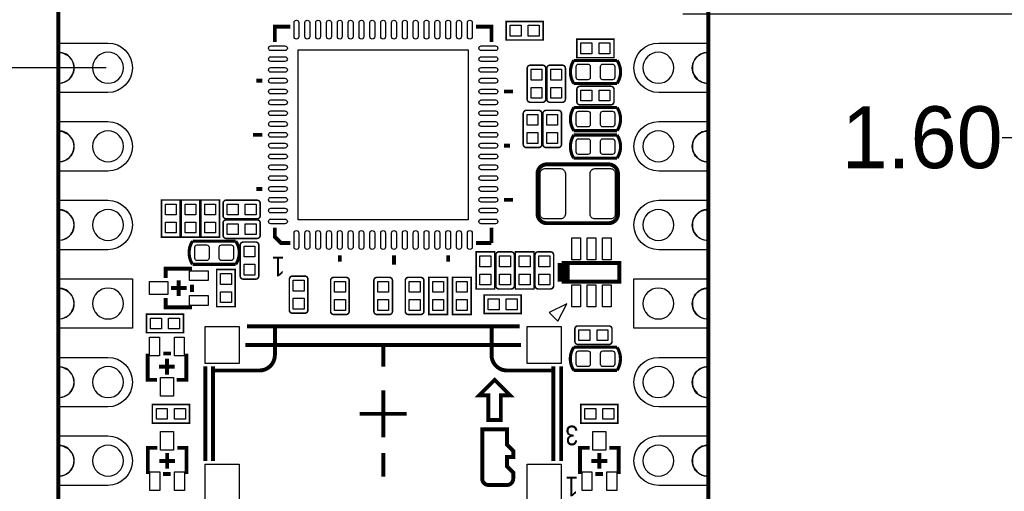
# Model space of a CAD drawing. Extents: x -3.1 to 72.3, y -97.3 to -26.1.
# Tile 10 of 15: x 23.1 to 54.9, y -78.9 to -63.7. Entities that reach past the tile are written whole.
import ezdxf
from ezdxf.enums import TextEntityAlignment as Align

# ---------------------------------------------------------------- set-up
doc = ezdxf.new("R2010")
doc.units = 0
doc.header["$MEASUREMENT"] = 0
doc.layers.get('0').update_dxf_attribs({"linetype": 'CONTINUOUS'})
doc.layers.get('Defpoints').update_dxf_attribs({"linetype": 'CONTINUOUS'})
for name, color, linetype in [('BG_OUTLINE', 254, 'CONTINUOUS'), ('PG_SILKSCREEN_TOP', 254, 'CONTINUOUS'), ('PIN_TOP', 94, 'CONTINUOUS')]:
    doc.layers.add(name, color=color, linetype=linetype)
doc.dimstyles.get("Standard").update_dxf_attribs({"dimtxt": 2, "dimasz": 2, "dimexe": 0.18, "dimexo": 0.0625, "dimgap": 0.09, "dimtad": 0, "dimtih": 1, "dimtoh": 1, "dimdec": 4, "dimzin": 0, "dimdsep": 46, "dimtxsty": 'STANDARD', "dimcen": 0.09, "dimadec": 0, "dimazin": 0, "dimtfac": 1, "dimtdec": 4, "dimtofl": 0, "dimtmove": 0, "dimatfit": 3, "dimfxl": 1, "dimtolj": 1, "dimtzin": 0, "dimarcsym": 0})

# ---------------------------------------------------------------- blocks, each defined once
blk = doc.blocks.new('*D9')
at = {"color": 0, "linetype": 'Continuous', "lineweight": -2, "transparency": 16777216}
for p, q in [((19.178, -60.677), (19.178, -58.677)), ((25.921, -62.677), (18.998, -62.677)), ((25.921, -65.217), (18.998, -65.217)), ((19.178, -67.217), (19.178, -69.217))]:
    blk.add_line(p, q, dxfattribs=at)
at = {"color": 0, "linetype": 'Continuous', "transparency": 16777216}
for points in [[(18.845, -60.677), (19.511, -60.677), (19.178, -62.677)], [(18.845, -67.217), (19.511, -67.217), (19.178, -65.217)]]:
    blk.add_solid(points, dxfattribs=at)
at = {"layer": 'Defpoints', "color": 0, "linetype": 'Continuous', "transparency": 16777216}
for p in [(19.178, -62.677), (25.983, -62.677), (25.983, -65.217)]:
    blk.add_point(p, dxfattribs=at)
at = {"color": 0, "linetype": 'Continuous', "transparency": 16777216, "insert": (19.178, -63.947), "char_height": 2, "width": 9.33333, "attachment_point": 5}
blk.add_mtext('\\A1;2.54', dxfattribs=at)
blk = doc.blocks.new('*D10')
at = {"color": 0, "linetype": 'Continuous', "lineweight": -2, "transparency": 16777216}
for p, q in [((25.921, -42.357), (12.005, -42.357)), ((12.185, -44.357), (12.185, -65.397)), ((12.185, -88.617), (12.185, -67.577)), ((25.921, -90.617), (12.005, -90.617))]:
    blk.add_line(p, q, dxfattribs=at)
at = {"color": 0, "linetype": 'Continuous', "transparency": 16777216}
for points in [[(11.851, -44.357), (12.518, -44.357), (12.185, -42.357)], [(11.851, -88.617), (12.518, -88.617), (12.185, -90.617)]]:
    blk.add_solid(points, dxfattribs=at)
at = {"layer": 'Defpoints', "color": 0, "linetype": 'Continuous', "transparency": 16777216}
for p in [(25.983, -42.357), (12.185, -90.617), (25.983, -90.617)]:
    blk.add_point(p, dxfattribs=at)
at = {"color": 0, "linetype": 'Continuous', "transparency": 16777216, "insert": (12.185, -66.487), "char_height": 2, "attachment_point": 5}
blk.add_mtext('\\A1;48.26', dxfattribs=at)
blk = doc.blocks.new('*D11')
at = {"color": 0, "linetype": 'Continuous', "lineweight": -2, "transparency": 16777216}
for p, q in [((24.311, -40.987), (1.866, -40.987)), ((2.046, -42.987), (2.046, -65.397)), ((2.046, -89.987), (2.046, -67.577)), ((24.311, -91.987), (1.866, -91.987))]:
    blk.add_line(p, q, dxfattribs=at)
at = {"color": 0, "linetype": 'Continuous', "transparency": 16777216}
for points in [[(1.712, -42.987), (2.379, -42.987), (2.046, -40.987)], [(1.712, -89.987), (2.379, -89.987), (2.046, -91.987)]]:
    blk.add_solid(points, dxfattribs=at)
at = {"layer": 'Defpoints', "color": 0, "linetype": 'Continuous', "transparency": 16777216}
for p in [(2.046, -40.987), (24.373, -40.987), (24.373, -91.987)]:
    blk.add_point(p, dxfattribs=at)
at = {"color": 0, "linetype": 'Continuous', "transparency": 16777216, "insert": (2.046, -66.487), "char_height": 2, "width": 10.37528, "attachment_point": 5}
blk.add_mtext('\\A1;51.0', dxfattribs=at)
blk = doc.blocks.new('*D14')
at = {"color": 0, "linetype": 'Continuous', "lineweight": -2, "transparency": 16777216}
for p, q in [((56.874, -59.877), (56.874, -57.877)), ((44.557, -61.877), (57.054, -61.877)), ((44.557, -63.477), (57.054, -63.477)), ((56.874, -65.477), (56.874, -67.477)), ((56.874, -67.477), (54.874, -67.477))]:
    blk.add_line(p, q, dxfattribs=at)
at = {"color": 0, "linetype": 'Continuous', "transparency": 16777216}
for points in [[(56.541, -59.877), (57.207, -59.877), (56.874, -61.877)], [(56.541, -65.477), (57.207, -65.477), (56.874, -63.477)]]:
    blk.add_solid(points, dxfattribs=at)
at = {"layer": 'Defpoints', "color": 0, "linetype": 'Continuous', "transparency": 16777216}
for p in [(44.495, -61.877), (44.495, -63.477), (56.874, -63.477)]:
    blk.add_point(p, dxfattribs=at)
at = {"color": 0, "linetype": 'Continuous', "transparency": 16777216, "insert": (52.284, -67.477), "char_height": 2, "attachment_point": 5}
blk.add_mtext('\\A1;1.60', dxfattribs=at)

msp = doc.modelspace()

# ---------------------------------------------------------------- linework, layer by layer
at = {"layer": 'BG_OUTLINE'}
for points in [[(24.37003, -63.18435), (24.37003, -64.72461, -1.020355), (24.37003, -65.72435), (24.37003, -67.26461, -1.020355), (24.37003, -68.26435), (24.37003, -69.80461, -1.020355), (24.37003, -70.80435), (24.37003, -72.34461, -1.020355), (24.37003, -73.34435), (24.37003, -74.88461, -1.020355), (24.37003, -75.88435), (24.37003, -77.42461, -1.020355), (24.37003, -78.42435), (24.37003, -79.96461, -1.020355)], [(45.36998, -79.96461), (45.36998, -78.42435, -1.020488), (45.36998, -77.42461), (45.36998, -75.88435, -1.020488), (45.36998, -74.88461), (45.36998, -73.34435, -1.020488), (45.36998, -72.34461), (45.36998, -70.80435, -1.020488), (45.36998, -69.80461), (45.36998, -68.26435, -1.020488), (45.36998, -67.26461), (45.36998, -65.72435, -1.020488), (45.36998, -64.72461), (45.36998, -63.18435, -1.020488)], [(26.48356, -65.21737, 1), (25.48331, -65.21737)], [(44.26356, -65.21737, 1), (43.26331, -65.21737)], [(25.48331, -65.21737, 1), (26.48356, -65.21737)], [(43.26331, -65.21737, 1), (44.26356, -65.21737)], [(26.48356, -67.75737, 1), (25.48331, -67.75737)], [(44.26356, -67.75737, 1), (43.26331, -67.75737)], [(25.48331, -67.75737, 1), (26.48356, -67.75737)], [(43.26331, -67.75737, 1), (44.26356, -67.75737)], [(26.48356, -70.29737, 1), (25.48331, -70.29737)], [(44.26356, -70.29737, 1), (43.26331, -70.29737)], [(25.48331, -70.29737, 1), (26.48356, -70.29737)], [(43.26331, -70.29737, 1), (44.26356, -70.29737)], [(26.48356, -72.83737, 1), (25.48331, -72.83737)], [(44.26356, -72.83737, 1), (43.26331, -72.83737)], [(25.48331, -72.83737, 1), (26.48356, -72.83737)], [(43.26331, -72.83737, 1), (44.26356, -72.83737)], [(26.48356, -75.37737, 1), (25.48331, -75.37737)], [(44.26356, -75.37737, 1), (43.26331, -75.37737)], [(25.48331, -75.37737, 1), (26.48356, -75.37737)], [(43.26331, -75.37737, 1), (44.26356, -75.37737)], [(26.48356, -77.91737, 1), (25.48331, -77.91737)], [(44.26356, -77.91737, 1), (43.26331, -77.91737)], [(25.48331, -77.91737, 1), (26.48356, -77.91737)], [(43.26331, -77.91737, 1), (44.26356, -77.91737)]]:
    msp.add_lwpolyline(points, format="xyb", dxfattribs=at)
at = {"layer": 'PG_SILKSCREEN_TOP'}
for points, const_width in [([(34.87343, -91.98745), (45.37354, -91.98745), (45.37354, -40.98729), (24.37333, -40.98729), (24.37333, -91.98745), (34.87343, -91.98745)], 0.127), ([(31.87166, -63.88489), (31.37154, -63.88489), (31.37154, -64.38501)], 0.127), ([(38.37178, -64.38501), (38.37178, -63.88489), (37.87165, -63.88489)], 0.127), ([(40.0436, -64.31948), (38.84371, -64.31948), (38.84371, -63.71953), (40.0436, -63.71953), (40.0436, -64.31948)], 0.05004), ([(42.3296, -64.89098), (41.12971, -64.89098), (41.12971, -64.29103), (42.3296, -64.29103), (42.3296, -64.89098)], 0.05004), ([(41.03116, -64.97963), (42.42816, -64.97963)], 0.1016), ([(30.97174, -65.63495), (30.77159, -65.63495)], 0.127), ([(42.42816, -65.72639), (41.03116, -65.72639)], 0.1016), ([(38.77157, -65.98496), (39.07155, -65.98496)], 0.127), ([(41.03116, -66.50363), (42.42816, -66.50363)], 0.1016), ([(30.97174, -67.38501), (30.67177, -67.38501)], 0.127), ([(42.42816, -67.25039), (41.03116, -67.25039)], 0.1016), ([(41.03116, -67.39263), (42.42816, -67.39263)], 0.1016), ([(38.97172, -67.73502), (38.77157, -67.73502)], 0.127), ([(42.42816, -68.13939), (41.03116, -68.13939)], 0.1016), ([(30.97174, -69.13507), (30.77159, -69.13507)], 0.127), ([(27.71368, -70.69005), (27.71368, -69.49016), (28.31363, -69.49016), (28.31363, -70.69005), (27.71368, -70.69005)], 0.05004), ([(28.94863, -69.49016), (28.94863, -70.69005), (28.34868, -70.69005), (28.34868, -69.49016), (28.94863, -69.49016)], 0.05004), ([(28.98368, -70.69005), (28.98368, -69.49016), (29.58363, -69.49016), (29.58363, -70.69005), (28.98368, -70.69005)], 0.05004), ([(38.77157, -69.48508), (39.07155, -69.48508)], 0.127), ([(31.37154, -70.385), (31.37154, -70.68497), (31.57169, -70.88513), (31.87166, -70.88513)], 0.127), ([(38.37178, -70.88513), (38.37178, -70.385)], 0.127), ([(28.71216, -70.82163), (30.10916, -70.82163)], 0.1016), ([(37.87165, -70.88513), (38.37178, -70.88513)], 0.127), ([(33.47161, -71.48507), (33.47161, -71.28492)], 0.127), ([(35.22167, -71.28492), (35.22167, -71.5849)], 0.127), ([(36.97173, -71.48507), (36.97173, -71.28492)], 0.127), ([(37.87368, -72.36645), (37.87368, -71.16656), (38.47363, -71.16656), (38.47363, -72.36645), (37.87368, -72.36645)], 0.05004), ([(39.14368, -72.36645), (39.14368, -71.16656), (39.74363, -71.16656), (39.74363, -72.36645), (39.14368, -72.36645)], 0.05004), ([(30.10916, -71.56839), (28.71216, -71.56839)], 0.1016), ([(40.70273, -71.53003), (40.70273, -72.12998)], 0.381), ([(42.50258, -71.53003), (40.70273, -71.53003), (40.70273, -72.12998), (42.50258, -72.12998), (42.50258, -71.53003)], 0.127), ([(28.6926, -71.71291), (27.84271, -71.71291), (27.84271, -72.01289)], 0.127), ([(29.49168, -72.93795), (29.49168, -71.73806), (30.09163, -71.73806), (30.09163, -72.93795), (29.49168, -72.93795)], 0.05004), ([(28.26766, -72.59201), (28.26766, -72.08401)], 0.127), ([(28.6926, -72.47009), (28.6926, -72.22294)], 0.127), ([(36.34968, -73.19195), (36.34968, -71.99206), (36.94963, -71.99206), (36.94963, -73.19195), (36.34968, -73.19195)], 0.05004), ([(37.11168, -73.19195), (37.11168, -71.99206), (37.71163, -71.99206), (37.71163, -73.19195), (37.11168, -73.19195)], 0.05004), ([(28.52166, -72.33801), (28.01366, -72.33801)], 0.127), ([(27.84271, -72.65601), (27.84271, -72.9631), (28.6926, -72.9631)], 0.127), ([(38.13251, -72.56127), (39.3324, -72.56127), (39.3324, -73.16122), (38.13251, -73.16122), (38.13251, -72.56127)], 0.05004), ([(28.4231, -73.78098), (27.22321, -73.78098), (27.22321, -73.18103), (28.4231, -73.18103), (28.4231, -73.78098)], 0.05004), ([(30.47746, -73.57702), (39.28338, -73.57702)], 0.127), ([(39.32986, -74.18001), (31.51835, -74.18001), (30.41904, -74.17925)], 0.127), ([(34.87343, -74.11601), (34.87343, -74.87801)], 0.127), ([(27.26156, -74.45306), (27.26156, -75.30295), (27.56154, -75.30295)], 0.127), ([(28.01874, -74.45306), (27.77159, -74.45306)], 0.127), ([(28.20466, -75.30295), (28.51175, -75.30295), (28.51175, -74.45306)], 0.127), ([(41.03116, -74.25063), (42.42816, -74.25063)], 0.1016), ([(27.88666, -74.62401), (27.88666, -75.13201)], 0.127), ([(28.14066, -74.87801), (27.63266, -74.87801)], 0.127), ([(29.12338, -77.93083), (29.12338, -74.87191)], 0.127), ([(29.37738, -77.93083), (29.37738, -74.87191)], 0.127), ([(40.36949, -77.93083), (40.36949, -74.87191)], 0.127), ([(40.62349, -77.93083), (40.62349, -74.87191)], 0.127), ([(42.42816, -74.99739), (41.03116, -74.99739)], 0.1016), ([(38.27322, -75.80384), (38.27322, -76.60368), (38.67302, -76.60368), (38.67302, -75.80384), (38.97325, -75.80384), (38.47312, -75.30371), (37.97325, -75.80384), (38.27322, -75.80384)], 0.127), ([(34.87343, -75.64001), (34.87343, -76.40201)], 0.127), ([(27.41371, -76.10203), (28.6136, -76.10203), (28.6136, -76.70198), (27.41371, -76.70198), (27.41371, -76.10203)], 0.05004), ([(34.11143, -76.40201), (35.63543, -76.40201)], 0.127), ([(34.87343, -76.40201), (34.87343, -77.16401)], 0.127), ([(42.4566, -76.70198), (41.25671, -76.70198), (41.25671, -76.10203), (42.4566, -76.10203), (42.4566, -76.70198)], 0.05004), ([(27.57525, -77.50106), (27.26817, -77.50106), (27.26817, -78.35095)], 0.127), ([(27.89326, -78.18001), (27.89326, -77.67201)], 0.127), ([(28.51835, -78.35095), (28.51835, -77.50106), (28.21838, -77.50106)], 0.127), ([(34.87343, -77.67201), (34.87343, -78.43401)], 0.127), ([(41.53865, -77.50106), (41.23156, -77.50106), (41.23156, -78.35095)], 0.127), ([(41.85666, -78.18001), (41.85666, -77.67201)], 0.127), ([(42.48175, -78.35095), (42.48175, -77.50106), (42.18178, -77.50106)], 0.127), ([(27.63926, -77.92601), (28.14726, -77.92601)], 0.127), ([(41.60266, -77.92601), (42.11066, -77.92601)], 0.127), ([(27.76118, -78.35095), (28.00832, -78.35095)], 0.127), ([(41.72458, -78.35095), (41.97172, -78.35095)], 0.127)]:
    msp.add_lwpolyline(points, dxfattribs=dict(at, const_width=const_width))
for points, const_width in [([(39.52468, -66.18409), (39.52468, -65.23388, -0.413469), (39.62476, -65.13406), (40.02455, -65.13406, -0.413469), (40.12463, -65.23388), (40.12463, -66.23413, -0.413469), (40.02455, -66.33395), (39.62476, -66.33395, -0.413469), (39.52468, -66.23413), (39.52468, -66.18409)], 0.05004), ([(40.15968, -66.18409), (40.15968, -65.23388, -0.413469), (40.25976, -65.13406), (40.65955, -65.13406, -0.413469), (40.75963, -65.23388), (40.75963, -66.23413, -0.413469), (40.65955, -66.33395), (40.25976, -66.33395, -0.413469), (40.15968, -66.23413), (40.15968, -66.18409)], 0.05004), ([(41.03116, -64.97963, 0.294144), (41.03116, -65.72639)], 0.1016), ([(42.42816, -64.97963, -0.303708), (42.42816, -65.72639)], 0.1016), ([(41.27957, -65.81503), (42.22978, -65.81503, -0.413469), (42.3296, -65.91511), (42.3296, -66.3149, -0.413469), (42.22978, -66.41498), (41.22953, -66.41498, -0.413469), (41.12971, -66.3149), (41.12971, -65.91511, -0.413469), (41.22953, -65.81503), (41.27957, -65.81503)], 0.05004), ([(41.03116, -66.50363, 0.294144), (41.03116, -67.25039)], 0.1016), ([(42.42816, -66.50363, -0.303708), (42.42816, -67.25039)], 0.1016), ([(39.99763, -66.74442), (39.99763, -67.69463, -0.413469), (39.89755, -67.79445), (39.49776, -67.79445, -0.413469), (39.39768, -67.69463), (39.39768, -66.69438, -0.413469), (39.49776, -66.59456), (39.89755, -66.59456, -0.413469), (39.99763, -66.69438), (39.99763, -66.74442)], 0.05004), ([(40.63263, -66.74442), (40.63263, -67.69463, -0.413469), (40.53255, -67.79445), (40.13276, -67.79445, -0.413469), (40.03268, -67.69463), (40.03268, -66.69438, -0.413469), (40.13276, -66.59456), (40.53255, -66.59456, -0.413469), (40.63263, -66.69438), (40.63263, -66.74442)], 0.05004), ([(41.03116, -67.39263, 0.294144), (41.03116, -68.13939)], 0.1016), ([(42.42816, -67.39263, -0.303708), (42.42816, -68.13939)], 0.1016), ([(42.45813, -68.64002), (42.45813, -69.93999, -0.414207), (42.15815, -70.23997), (40.15816, -70.23997, -0.414207), (39.85818, -69.93999), (39.85818, -68.64002, -0.414207), (40.15816, -68.34005), (42.15815, -68.34005, -0.414207), (42.45813, -68.64002)], 0.127), ([(29.84957, -69.49803), (30.79978, -69.49803, -0.413469), (30.8996, -69.59811), (30.8996, -69.9979, -0.413469), (30.79978, -70.09798), (29.79953, -70.09798, -0.413469), (29.69971, -69.9979), (29.69971, -69.59811, -0.413469), (29.79953, -69.49803), (29.84957, -69.49803)], 0.05004), ([(30.74974, -70.73298), (29.79953, -70.73298, -0.413469), (29.69971, -70.6329), (29.69971, -70.23311, -0.413469), (29.79953, -70.13303), (30.79978, -70.13303, -0.413469), (30.8996, -70.23311), (30.8996, -70.6329, -0.413469), (30.79978, -70.73298), (30.74974, -70.73298)], 0.05004), ([(28.71216, -70.82163, 0.294144), (28.71216, -71.56839)], 0.1016), ([(30.10916, -70.82163, -0.303708), (30.10916, -71.56839)], 0.1016), ([(30.25368, -71.89909), (30.25368, -70.94888, -0.413469), (30.35376, -70.84906), (30.75355, -70.84906, -0.413469), (30.85363, -70.94888), (30.85363, -71.94913, -0.413469), (30.75355, -72.04895), (30.35376, -72.04895, -0.413469), (30.25368, -71.94913), (30.25368, -71.89909)], 0.05004), ([(38.50868, -72.21659), (38.50868, -71.26638, -0.413469), (38.60876, -71.16656), (39.00855, -71.16656, -0.413469), (39.10863, -71.26638), (39.10863, -72.26663, -0.413469), (39.00855, -72.36645), (38.60876, -72.36645, -0.413469), (38.50868, -72.26663), (38.50868, -72.21659)], 0.05004), ([(40.37863, -71.31642), (40.37863, -72.26663, -0.41347), (40.27855, -72.36645), (39.87876, -72.36645, -0.41347), (39.77868, -72.26663), (39.77868, -71.26638, -0.41347), (39.87876, -71.16656), (40.27855, -71.16656, -0.41347), (40.37863, -71.26638), (40.37863, -71.31642)], 0.05004), ([(32.44113, -72.10204), (32.44113, -73.05225, -0.413469), (32.34105, -73.15208), (31.94126, -73.15208, -0.413469), (31.84118, -73.05225), (31.84118, -72.052, -0.413469), (31.94126, -71.95218), (32.34105, -71.95218, -0.413469), (32.44113, -72.052), (32.44113, -72.10204)], 0.05004), ([(33.77463, -72.14192), (33.77463, -73.09213, -0.413469), (33.67455, -73.19195), (33.27476, -73.19195, -0.413469), (33.17468, -73.09213), (33.17468, -72.09188, -0.413469), (33.27476, -71.99206), (33.67455, -71.99206, -0.413469), (33.77463, -72.09188), (33.77463, -72.14192)], 0.05004), ([(35.17163, -72.14192), (35.17163, -73.09213, -0.413469), (35.07155, -73.19195), (34.67176, -73.19195, -0.413469), (34.57168, -73.09213), (34.57168, -72.09188, -0.413469), (34.67176, -71.99206), (35.07155, -71.99206, -0.413469), (35.17163, -72.09188), (35.17163, -72.14192)], 0.05004), ([(36.18763, -72.14192), (36.18763, -73.09213, -0.413469), (36.08755, -73.19195), (35.68776, -73.19195, -0.413469), (35.58768, -73.09213), (35.58768, -72.09188, -0.413469), (35.68776, -71.99206), (36.08755, -71.99206, -0.413469), (36.18763, -72.09188), (36.18763, -72.14192)], 0.05004), ([(31.37331, -73.60191), (31.37331, -74.50209, -0.414129), (30.87344, -75.00196), (29.37332, -75.00196)], 0.127), ([(38.37355, -73.60191), (38.37355, -74.50209, 0.414129), (38.87343, -75.00196), (40.37355, -75.00196)], 0.127), ([(42.11624, -74.16198), (41.16603, -74.16198, -0.413469), (41.06621, -74.0619), (41.06621, -73.66211, -0.413469), (41.16603, -73.56203), (42.16628, -73.56203, -0.413469), (42.2661, -73.66211), (42.2661, -74.0619, -0.413469), (42.16628, -74.16198), (42.11624, -74.16198)], 0.05004), ([(41.03116, -74.99739, -0.303708), (41.03116, -74.25063)], 0.1016), ([(42.42816, -74.99739, 0.294144), (42.42816, -74.25063)], 0.1016), ([(38.27348, -78.70198), (38.87343, -78.70198, 0.414051), (39.07332, -78.50208), (39.07332, -78.30193), (38.87343, -78.10203), (38.87343, -77.80205), (39.07332, -77.80205), (39.07332, -77.6019), (38.87343, -77.402), (38.87343, -76.90213), (38.07333, -76.90213), (38.07333, -78.50208, 0.414211), (38.27348, -78.70198)], 0.127)]:
    msp.add_lwpolyline(points, format="xyb", dxfattribs=dict(at, const_width=const_width))
msp.add_lwpolyline([(40.8023, -72.84321), (40.23664, -73.12591), (40.5196, -73.40887)], close=True, dxfattribs=at)
at = {"layer": 'PIN_TOP'}
for points in [[(32.14776, -63.75636), (32.14776, -64.21356, -1), (31.99536, -64.21356), (31.99536, -63.75636, -1)], [(32.49777, -63.75636), (32.49777, -64.21356, -1), (32.34537, -64.21356), (32.34537, -63.75636, -1)], [(32.84778, -63.75636), (32.84778, -64.21356, -1), (32.69538, -64.21356), (32.69538, -63.75636, -1)], [(33.1978, -63.75636), (33.1978, -64.21356, -1), (33.0454, -64.21356), (33.0454, -63.75636, -1)], [(33.54781, -63.75636), (33.54781, -64.21356, -1), (33.39541, -64.21356), (33.39541, -63.75636, -1)], [(33.89782, -63.75636), (33.89782, -64.21356, -1), (33.74542, -64.21356), (33.74542, -63.75636, -1)], [(34.24783, -63.75636), (34.24783, -64.21356, -1), (34.09543, -64.21356), (34.09543, -63.75636, -1)], [(34.59784, -63.75636), (34.59784, -64.21356, -1), (34.44544, -64.21356), (34.44544, -63.75636, -1)], [(34.94786, -63.75636), (34.94786, -64.21356, -1), (34.79546, -64.21356), (34.79546, -63.75636, -1)], [(35.29787, -63.75636), (35.29787, -64.21356, -1), (35.14547, -64.21356), (35.14547, -63.75636, -1)], [(35.64788, -63.75636), (35.64788, -64.21356, -1), (35.49548, -64.21356), (35.49548, -63.75636, -1)], [(35.99789, -63.75636), (35.99789, -64.21356, -1), (35.84549, -64.21356), (35.84549, -63.75636, -1)], [(36.3479, -63.75636), (36.3479, -64.21356, -1), (36.1955, -64.21356), (36.1955, -63.75636, -1)], [(36.69792, -63.75636), (36.69792, -64.21356, -1), (36.54552, -64.21356), (36.54552, -63.75636, -1)], [(37.04793, -63.75636), (37.04793, -64.21356, -1), (36.89553, -64.21356), (36.89553, -63.75636, -1)], [(37.39794, -63.75636), (37.39794, -64.21356, -1), (37.24554, -64.21356), (37.24554, -63.75636, -1)], [(37.74795, -63.75636), (37.74795, -64.21356, -1), (37.59555, -64.21356), (37.59555, -63.75636, -1)], [(31.24301, -64.50871), (31.70021, -64.50871, -1), (31.70021, -64.66111), (31.24301, -64.66111, -1)], [(38.0431, -64.50871), (38.5003, -64.50871, -1), (38.5003, -64.66111), (38.0431, -64.66111, -1)], [(31.24301, -64.85872), (31.70021, -64.85872, -1), (31.70021, -65.01112), (31.24301, -65.01112, -1)], [(38.0431, -64.85872), (38.5003, -64.85872, -1), (38.5003, -65.01112), (38.0431, -65.01112, -1)], [(31.24301, -65.20873), (31.70021, -65.20873, -1), (31.70021, -65.36113), (31.24301, -65.36113, -1)], [(38.0431, -65.20873), (38.5003, -65.20873, -1), (38.5003, -65.36113), (38.0431, -65.36113, -1)], [(41.56456, -65.53081, -0.414214), (41.48836, -65.60701), (41.18356, -65.60701, -0.414214), (41.10736, -65.53081), (41.10736, -65.17521, -0.414214), (41.18356, -65.09901), (41.48836, -65.09901, -0.414214), (41.56456, -65.17521)], [(42.35196, -65.53081, -0.414214), (42.27576, -65.60701), (41.97096, -65.60701, -0.414214), (41.89476, -65.53081), (41.89476, -65.17521, -0.414214), (41.97096, -65.09901), (42.27576, -65.09901, -0.414214), (42.35196, -65.17521)], [(31.24301, -65.55875), (31.70021, -65.55875, -1), (31.70021, -65.71115), (31.24301, -65.71115, -1)], [(38.0431, -65.55875), (38.5003, -65.55875, -1), (38.5003, -65.71115), (38.0431, -65.71115, -1)], [(31.24301, -65.90876), (31.70021, -65.90876, -1), (31.70021, -66.06116), (31.24301, -66.06116, -1)], [(38.0431, -65.90876), (38.5003, -65.90876, -1), (38.5003, -66.06116), (38.0431, -66.06116, -1)], [(31.24301, -66.25877), (31.70021, -66.25877, -1), (31.70021, -66.41117), (31.24301, -66.41117, -1)], [(38.0431, -66.25877), (38.5003, -66.25877, -1), (38.5003, -66.41117), (38.0431, -66.41117, -1)], [(31.24301, -66.60878), (31.70021, -66.60878, -1), (31.70021, -66.76118), (31.24301, -66.76118, -1)], [(38.0431, -66.60878), (38.5003, -66.60878, -1), (38.5003, -66.76118), (38.0431, -66.76118, -1)], [(41.56456, -67.05481, -0.414214), (41.48836, -67.13101), (41.18356, -67.13101, -0.414214), (41.10736, -67.05481), (41.10736, -66.69921, -0.414214), (41.18356, -66.62301), (41.48836, -66.62301, -0.414214), (41.56456, -66.69921)], [(42.35196, -67.05481, -0.414214), (42.27576, -67.13101), (41.97096, -67.13101, -0.414214), (41.89476, -67.05481), (41.89476, -66.69921, -0.414214), (41.97096, -66.62301), (42.27576, -66.62301, -0.414214), (42.35196, -66.69921)], [(31.24301, -66.95879), (31.70021, -66.95879, -1), (31.70021, -67.11119), (31.24301, -67.11119, -1)], [(38.0431, -66.95879), (38.5003, -66.95879, -1), (38.5003, -67.11119), (38.0431, -67.11119, -1)], [(31.24301, -67.30881), (31.70021, -67.30881, -1), (31.70021, -67.46121), (31.24301, -67.46121, -1)], [(38.0431, -67.30881), (38.5003, -67.30881, -1), (38.5003, -67.46121), (38.0431, -67.46121, -1)], [(31.24301, -67.65882), (31.70021, -67.65882, -1), (31.70021, -67.81122), (31.24301, -67.81122, -1)], [(38.0431, -67.65882), (38.5003, -67.65882, -1), (38.5003, -67.81122), (38.0431, -67.81122, -1)], [(41.56456, -67.94381, -0.414214), (41.48836, -68.02001), (41.18356, -68.02001, -0.414214), (41.10736, -67.94381), (41.10736, -67.58821, -0.414214), (41.18356, -67.51201), (41.48836, -67.51201, -0.414214), (41.56456, -67.58821)], [(42.35196, -67.94381, -0.414214), (42.27576, -68.02001), (41.97096, -68.02001, -0.414214), (41.89476, -67.94381), (41.89476, -67.58821, -0.414214), (41.97096, -67.51201), (42.27576, -67.51201, -0.414214), (42.35196, -67.58821)], [(31.24301, -68.00883), (31.70021, -68.00883, -1), (31.70021, -68.16123), (31.24301, -68.16123, -1)], [(38.0431, -68.00883), (38.5003, -68.00883, -1), (38.5003, -68.16123), (38.0431, -68.16123, -1)], [(31.24301, -68.35884), (31.70021, -68.35884, -1), (31.70021, -68.51124), (31.24301, -68.51124, -1)], [(38.0431, -68.35884), (38.5003, -68.35884, -1), (38.5003, -68.51124), (38.0431, -68.51124, -1)], [(31.24301, -68.70885), (31.70021, -68.70885, -1), (31.70021, -68.86125), (31.24301, -68.86125, -1)], [(38.0431, -68.70885), (38.5003, -68.70885, -1), (38.5003, -68.86125), (38.0431, -68.86125, -1)], [(40.75811, -68.62961), (40.75811, -69.95041, -0.414214), (40.60571, -70.10281), (40.09771, -70.10281, -0.414214), (39.94531, -69.95041), (39.94531, -68.62961, -0.414214), (40.09771, -68.47721), (40.60571, -68.47721, -0.414214)], [(42.37101, -68.62961), (42.37101, -69.95041, -0.414214), (42.21861, -70.10281), (41.71061, -70.10281, -0.414214), (41.55821, -69.95041), (41.55821, -68.62961, -0.414214), (41.71061, -68.47721), (42.21861, -68.47721, -0.414214)], [(31.24301, -69.05887), (31.70021, -69.05887, -1), (31.70021, -69.21127), (31.24301, -69.21127, -1)], [(38.0431, -69.05887), (38.5003, -69.05887, -1), (38.5003, -69.21127), (38.0431, -69.21127, -1)], [(31.24301, -69.40888), (31.70021, -69.40888, -1), (31.70021, -69.56128), (31.24301, -69.56128, -1)], [(38.0431, -69.40888), (38.5003, -69.40888, -1), (38.5003, -69.56128), (38.0431, -69.56128, -1)], [(31.24301, -69.75889), (31.70021, -69.75889, -1), (31.70021, -69.91129), (31.24301, -69.91129, -1)], [(38.0431, -69.75889), (38.5003, -69.75889, -1), (38.5003, -69.91129), (38.0431, -69.91129, -1)], [(31.24301, -70.1089), (31.70021, -70.1089, -1), (31.70021, -70.2613), (31.24301, -70.2613, -1)], [(38.0431, -70.1089), (38.5003, -70.1089, -1), (38.5003, -70.2613), (38.0431, -70.2613, -1)], [(32.14776, -70.55645), (32.14776, -71.01365, -1), (31.99536, -71.01365), (31.99536, -70.55645, -1)], [(32.49777, -70.55645), (32.49777, -71.01365, -1), (32.34537, -71.01365), (32.34537, -70.55645, -1)], [(32.84778, -70.55645), (32.84778, -71.01365, -1), (32.69538, -71.01365), (32.69538, -70.55645, -1)], [(33.1978, -70.55645), (33.1978, -71.01365, -1), (33.0454, -71.01365), (33.0454, -70.55645, -1)], [(33.54781, -70.55645), (33.54781, -71.01365, -1), (33.39541, -71.01365), (33.39541, -70.55645, -1)], [(33.89782, -70.55645), (33.89782, -71.01365, -1), (33.74542, -71.01365), (33.74542, -70.55645, -1)], [(34.24783, -70.55645), (34.24783, -71.01365, -1), (34.09543, -71.01365), (34.09543, -70.55645, -1)], [(34.59784, -70.55645), (34.59784, -71.01365, -1), (34.44544, -71.01365), (34.44544, -70.55645, -1)], [(34.94786, -70.55645), (34.94786, -71.01365, -1), (34.79546, -71.01365), (34.79546, -70.55645, -1)], [(35.29787, -70.55645), (35.29787, -71.01365, -1), (35.14547, -71.01365), (35.14547, -70.55645, -1)], [(35.64788, -70.55645), (35.64788, -71.01365, -1), (35.49548, -71.01365), (35.49548, -70.55645, -1)], [(35.99789, -70.55645), (35.99789, -71.01365, -1), (35.84549, -71.01365), (35.84549, -70.55645, -1)], [(36.3479, -70.55645), (36.3479, -71.01365, -1), (36.1955, -71.01365), (36.1955, -70.55645, -1)], [(36.69792, -70.55645), (36.69792, -71.01365, -1), (36.54552, -71.01365), (36.54552, -70.55645, -1)], [(37.04793, -70.55645), (37.04793, -71.01365, -1), (36.89553, -71.01365), (36.89553, -70.55645, -1)], [(37.39794, -70.55645), (37.39794, -71.01365, -1), (37.24554, -71.01365), (37.24554, -70.55645, -1)], [(37.74795, -70.55645), (37.74795, -71.01365, -1), (37.59555, -71.01365), (37.59555, -70.55645, -1)], [(29.24556, -71.37281, -0.414214), (29.16936, -71.44901), (28.86456, -71.44901, -0.414214), (28.78836, -71.37281), (28.78836, -71.01721, -0.414214), (28.86456, -70.94101), (29.16936, -70.94101, -0.414214), (29.24556, -71.01721)], [(30.03296, -71.37281, -0.414214), (29.95676, -71.44901), (29.65196, -71.44901, -0.414214), (29.57576, -71.37281), (29.57576, -71.01721, -0.414214), (29.65196, -70.94101), (29.95676, -70.94101, -0.414214), (30.03296, -71.01721)], [(41.10736, -74.44621, -0.414214), (41.18356, -74.37001), (41.48836, -74.37001, -0.414214), (41.56456, -74.44621), (41.56456, -74.80181, -0.414214), (41.48836, -74.87801), (41.18356, -74.87801, -0.414214), (41.10736, -74.80181)], [(41.89476, -74.44621, -0.414214), (41.97096, -74.37001), (42.27576, -74.37001, -0.414214), (42.35196, -74.44621), (42.35196, -74.80181, -0.414214), (42.27576, -74.87801), (41.97096, -74.87801, -0.414214), (41.89476, -74.80181)]]:
    msp.add_lwpolyline(points, format="xyb", close=True, dxfattribs=at)
for points in [[(38.97592, -64.19489), (38.97592, -63.84412), (39.32669, -63.84412), (39.32669, -64.19489)], [(39.91152, -63.84399), (39.91152, -64.19477), (39.56075, -64.19477), (39.56075, -63.84399)], [(41.26192, -64.76639), (41.26192, -64.41562), (41.61269, -64.41562), (41.61269, -64.76639)], [(42.19752, -64.41549), (42.19752, -64.76627), (41.84675, -64.76627), (41.84675, -64.41549)], [(37.61486, -70.12821), (32.12846, -70.12821), (32.12846, -64.64181), (37.61486, -64.64181)], [(39.64927, -65.26626), (40.00004, -65.26626), (40.00004, -65.61704), (39.64927, -65.61704)], [(40.28427, -65.26626), (40.63504, -65.26626), (40.63504, -65.61704), (40.28427, -65.61704)], [(40.00004, -66.20175), (39.64927, -66.20175), (39.64927, -65.85097), (40.00004, -65.85097)], [(40.63504, -66.20175), (40.28427, -66.20175), (40.28427, -65.85097), (40.63504, -65.85097)], [(41.26192, -66.29039), (41.26192, -65.93962), (41.61269, -65.93962), (41.61269, -66.29039)], [(42.19752, -65.93949), (42.19752, -66.29027), (41.84675, -66.29027), (41.84675, -65.93949)], [(39.52227, -66.72676), (39.87304, -66.72676), (39.87304, -67.07754), (39.52227, -67.07754)], [(40.15727, -66.72676), (40.50804, -66.72676), (40.50804, -67.07754), (40.15727, -67.07754)], [(39.87304, -67.66225), (39.52227, -67.66225), (39.52227, -67.31147), (39.87304, -67.31147)], [(40.50804, -67.66225), (40.15727, -67.66225), (40.15727, -67.31147), (40.50804, -67.31147)], [(27.83827, -69.62236), (28.18904, -69.62236), (28.18904, -69.97314), (27.83827, -69.97314)], [(28.47327, -69.62236), (28.82404, -69.62236), (28.82404, -69.97314), (28.47327, -69.97314)], [(29.10827, -69.62236), (29.45904, -69.62236), (29.45904, -69.97314), (29.10827, -69.97314)], [(29.83192, -69.97339), (29.83192, -69.62262), (30.18269, -69.62262), (30.18269, -69.97339)], [(30.76752, -69.62249), (30.76752, -69.97327), (30.41675, -69.97327), (30.41675, -69.62249)], [(28.18904, -70.55785), (27.83827, -70.55785), (27.83827, -70.20707), (28.18904, -70.20707)], [(28.82404, -70.55785), (28.47327, -70.55785), (28.47327, -70.20707), (28.82404, -70.20707)], [(29.45904, -70.55785), (29.10827, -70.55785), (29.10827, -70.20707), (29.45904, -70.20707)], [(29.83192, -70.60839), (29.83192, -70.25762), (30.18269, -70.25762), (30.18269, -70.60839)], [(30.76752, -70.25749), (30.76752, -70.60827), (30.41675, -70.60827), (30.41675, -70.25749)], [(41.24248, -71.42996), (40.96308, -71.42996), (40.96308, -70.71876), (41.24248, -70.71876)], [(41.74236, -71.42996), (41.46296, -71.42996), (41.46296, -70.71876), (41.74236, -70.71876)], [(42.24223, -71.42996), (41.96283, -71.42996), (41.96283, -70.71876), (42.24223, -70.71876)], [(30.37827, -70.98126), (30.72904, -70.98126), (30.72904, -71.33204), (30.37827, -71.33204)], [(30.72904, -71.91675), (30.37827, -71.91675), (30.37827, -71.56597), (30.72904, -71.56597)], [(37.99827, -71.29876), (38.34904, -71.29876), (38.34904, -71.64954), (37.99827, -71.64954)], [(38.63327, -71.29876), (38.98404, -71.29876), (38.98404, -71.64954), (38.63327, -71.64954)], [(39.26827, -71.29876), (39.61904, -71.29876), (39.61904, -71.64954), (39.26827, -71.64954)], [(39.90327, -71.29876), (40.25404, -71.29876), (40.25404, -71.64954), (39.90327, -71.64954)], [(29.21762, -71.77794), (29.21762, -72.09798), (28.61767, -72.09798), (28.61767, -71.77794)], [(29.61627, -71.87026), (29.96704, -71.87026), (29.96704, -72.22104), (29.61627, -72.22104)], [(38.34904, -72.23425), (37.99827, -72.23425), (37.99827, -71.88347), (38.34904, -71.88347)], [(38.98404, -72.23425), (38.63327, -72.23425), (38.63327, -71.88347), (38.98404, -71.88347)], [(39.61904, -72.23425), (39.26827, -72.23425), (39.26827, -71.88347), (39.61904, -71.88347)], [(40.25404, -72.23425), (39.90327, -72.23425), (39.90327, -71.88347), (40.25404, -71.88347)], [(27.91764, -72.12795), (27.91764, -72.54806), (27.3177, -72.54806), (27.3177, -72.12795)], [(31.96577, -72.08439), (32.31654, -72.08439), (32.31654, -72.43516), (31.96577, -72.43516)], [(33.29927, -72.12426), (33.65004, -72.12426), (33.65004, -72.47504), (33.29927, -72.47504)], [(34.69627, -72.12426), (35.04704, -72.12426), (35.04704, -72.47504), (34.69627, -72.47504)], [(35.71227, -72.12426), (36.06304, -72.12426), (36.06304, -72.47504), (35.71227, -72.47504)], [(36.47427, -72.12426), (36.82504, -72.12426), (36.82504, -72.47504), (36.47427, -72.47504)], [(37.23627, -72.12426), (37.58704, -72.12426), (37.58704, -72.47504), (37.23627, -72.47504)], [(29.96704, -72.80575), (29.61627, -72.80575), (29.61627, -72.45497), (29.96704, -72.45497)], [(41.24248, -72.94126), (40.96308, -72.94126), (40.96308, -72.23006), (41.24248, -72.23006)], [(41.74236, -72.94126), (41.46296, -72.94126), (41.46296, -72.23006), (41.74236, -72.23006)], [(42.24223, -72.94126), (41.96283, -72.94126), (41.96283, -72.23006), (42.24223, -72.23006)], [(29.21762, -72.57804), (29.21762, -72.89808), (28.61767, -72.89808), (28.61767, -72.57804)], [(32.31654, -73.01987), (31.96577, -73.01987), (31.96577, -72.66909), (32.31654, -72.66909)], [(33.65004, -73.05975), (33.29927, -73.05975), (33.29927, -72.70897), (33.65004, -72.70897)], [(35.04704, -73.05975), (34.69627, -73.05975), (34.69627, -72.70897), (35.04704, -72.70897)], [(36.06304, -73.05975), (35.71227, -73.05975), (35.71227, -72.70897), (36.06304, -72.70897)], [(36.82504, -73.05975), (36.47427, -73.05975), (36.47427, -72.70897), (36.82504, -72.70897)], [(37.58704, -73.05975), (37.23627, -73.05975), (37.23627, -72.70897), (37.58704, -72.70897)], [(38.26472, -73.03663), (38.26472, -72.68586), (38.61549, -72.68586), (38.61549, -73.03663)], [(39.20032, -72.68573), (39.20032, -73.03651), (38.84955, -73.03651), (38.84955, -72.68573)], [(27.35542, -73.65639), (27.35542, -73.30562), (27.70619, -73.30562), (27.70619, -73.65639)], [(28.29102, -73.30549), (28.29102, -73.65627), (27.94025, -73.65627), (27.94025, -73.30549)], [(29.12351, -74.77691), (29.12351, -73.57702), (30.22358, -73.57702), (30.22358, -74.77691)], [(39.52329, -74.77691), (39.52329, -73.57702), (40.62336, -73.57702), (40.62336, -74.77691)], [(41.19842, -74.03739), (41.19842, -73.68662), (41.54919, -73.68662), (41.54919, -74.03739)], [(42.13402, -73.68649), (42.13402, -74.03727), (41.78325, -74.03727), (41.78325, -73.68649)], [(27.32659, -73.92805), (27.64663, -73.92805), (27.64663, -74.52799), (27.32659, -74.52799)], [(28.12669, -73.92805), (28.44673, -73.92805), (28.44673, -74.52799), (28.12669, -74.52799)], [(27.6766, -75.22802), (28.09671, -75.22802), (28.09671, -75.82797), (27.6766, -75.82797)], [(27.54592, -76.57739), (27.54592, -76.22662), (27.89669, -76.22662), (27.89669, -76.57739)], [(28.48152, -76.22649), (28.48152, -76.57727), (28.13075, -76.57727), (28.13075, -76.22649)], [(41.38892, -76.57739), (41.38892, -76.22662), (41.73969, -76.22662), (41.73969, -76.57739)], [(42.32452, -76.22649), (42.32452, -76.57727), (41.97375, -76.57727), (41.97375, -76.22649)], [(28.10332, -77.57599), (27.6832, -77.57599), (27.6832, -76.97605), (28.10332, -76.97605)], [(42.06671, -77.57599), (41.6466, -77.57599), (41.6466, -76.97605), (42.06671, -76.97605)], [(29.12351, -79.22699), (29.12351, -78.0271), (30.22358, -78.0271), (30.22358, -79.22699)], [(39.52329, -79.22699), (39.52329, -78.0271), (40.62336, -78.0271), (40.62336, -79.22699)], [(27.65323, -78.87597), (27.33319, -78.87597), (27.33319, -78.27602), (27.65323, -78.27602)], [(28.45333, -78.87597), (28.13329, -78.87597), (28.13329, -78.27602), (28.45333, -78.27602)], [(41.61663, -78.87597), (41.29659, -78.87597), (41.29659, -78.27602), (41.61663, -78.27602)], [(42.41673, -78.87597), (42.09669, -78.87597), (42.09669, -78.27602), (42.41673, -78.27602)]]:
    msp.add_lwpolyline(points, close=True, dxfattribs=at)
for points in [[(24.37003, -64.4174, -0.0010716), (24.37346, -64.4174), (25.9734, -64.4174, -1), (25.9734, -66.01734), (24.37346, -66.01734, -0.0010716), (24.37003, -66.01733, -0.0010716)], [(45.37354, -66.01734, -0.00003969), (45.37341, -66.01734), (43.77347, -66.01734, -1), (43.77347, -64.4174), (45.37341, -64.4174, -0.00003969), (45.37354, -64.4174, -0.00003969)], [(24.37003, -66.9574, -0.0010716), (24.37346, -66.9574), (25.9734, -66.9574, -1), (25.9734, -68.55734), (24.37346, -68.55734, -0.0010716), (24.37003, -68.55733, -0.0010716)], [(45.37354, -68.55734, -0.00003969), (45.37341, -68.55734), (43.77347, -68.55734, -1), (43.77347, -66.9574), (45.37341, -66.9574, -0.00003969), (45.37354, -66.9574, -0.00003969)], [(24.37003, -69.4974, -0.0010716), (24.37346, -69.4974), (25.9734, -69.4974, -1), (25.9734, -71.09734), (24.37346, -71.09734, -0.0010716), (24.37003, -71.09733, -0.0010716)], [(45.37354, -71.09734, -0.00003969), (45.37341, -71.09734), (43.77347, -71.09734, -1), (43.77347, -69.4974), (45.37341, -69.4974, -0.00003969), (45.37354, -69.4974, -0.00003969)], [(24.37003, -74.5774, -0.0010716), (24.37346, -74.5774), (25.9734, -74.5774, -1), (25.9734, -76.17734), (24.37346, -76.17734, -0.0010716), (24.37003, -76.17733, -0.0010716)], [(45.37354, -76.17734, -0.00003969), (45.37341, -76.17734), (43.77347, -76.17734, -1), (43.77347, -74.5774), (45.37341, -74.5774, -0.00003969), (45.37354, -74.5774, -0.00003969)], [(24.37003, -77.1174, -0.0010716), (24.37346, -77.1174), (25.9734, -77.1174, -1), (25.9734, -78.71734), (24.37346, -78.71734, -0.0010716), (24.37003, -78.71733, -0.0010716)], [(45.37354, -78.71734, -0.00003969), (45.37341, -78.71734), (43.77347, -78.71734, -1), (43.77347, -77.1174), (45.37341, -77.1174, -0.00003969), (45.37354, -77.1174, -0.00003969)]]:
    msp.add_lwpolyline(points, format="xyb", dxfattribs=at)
for points in [[(24.37003, -72.0374), (26.77337, -72.0374), (26.77337, -73.63734), (24.37003, -73.63734)], [(45.37354, -73.63734), (42.97349, -73.63734), (42.97349, -72.0374), (45.37354, -72.0374)]]:
    msp.add_lwpolyline(points, dxfattribs=at)
for centre, start, end in [((24.38349, -65.21737), 268.835667, 91.542821), ((45.36338, -65.21737), 88.835667, 271.164333), ((24.38349, -67.75737), 268.835667, 91.542821), ((45.36338, -67.75737), 88.835667, 271.164333), ((24.38349, -70.29737), 268.835667, 91.542821), ((45.36338, -70.29737), 88.835667, 271.164333), ((24.38349, -72.83737), 268.835667, 91.542821), ((45.36338, -72.83737), 88.835667, 271.164333), ((24.38349, -75.37737), 268.835667, 91.542821), ((45.36338, -75.37737), 88.835667, 271.164333), ((24.38349, -77.91737), 268.835667, 91.542821), ((45.36338, -77.91737), 88.835667, 271.164333)]:
    msp.add_arc(centre, 0.5, start, end, dxfattribs=at)

# ---------------------------------------------------------------- texts
at = {"layer": 'PG_SILKSCREEN_TOP', "width": 0.88}
msp.add_text('1', height=0.635, rotation=180, dxfattribs=at).set_placement((31.69666, -71.32201))
for s, p in [('3', (40.96766, -76.78301)), ('1', (40.96766, -78.43401))]:
    msp.add_text(s, height=0.635, rotation=180, dxfattribs=at).set_placement(p, align=Align.CENTER)

# ---------------------------------------------------------------- dimensions: what is measured, and where the dimension line sits
at = {"color": 140, "linetype": 'Continuous'}
for base, p1, p2, text, picture, middle in [((2.0456, -40.98729), (24.37333, -91.98745), (24.37333, -40.98729), '51.0', '*D11', (2.0456, -66.48737)), ((12.18475, -90.61737), (25.98343, -42.35737), (25.98343, -90.61737), '48.26', '*D10', (12.18475, -66.48737)), ((19.17809, -62.67737), (25.98343, -65.21737), (25.98343, -62.67737), '2.54', '*D9', (19.17809, -63.94737))]:
    dim = msp.add_linear_dim(base=base, p1=p1, p2=p2, angle=90, text=text, dimstyle='Standard', dxfattribs=at)
    dim.commit()
    dim.dimension.update_dxf_attribs({"geometry": picture, "text_midpoint": middle, "dimtype": 160})
dim = msp.add_linear_dim(base=(56.87396, -63.47734), p1=(44.49482, -61.8774), p2=(44.49482, -63.47734), angle=90, text='1.60', dimstyle='Standard', dxfattribs=at)
dim.commit()
dim.dimension.update_dxf_attribs({"geometry": '*D14', "text_midpoint": (52.28396, -67.47734)})

doc.saveas('drawing.dxf')
